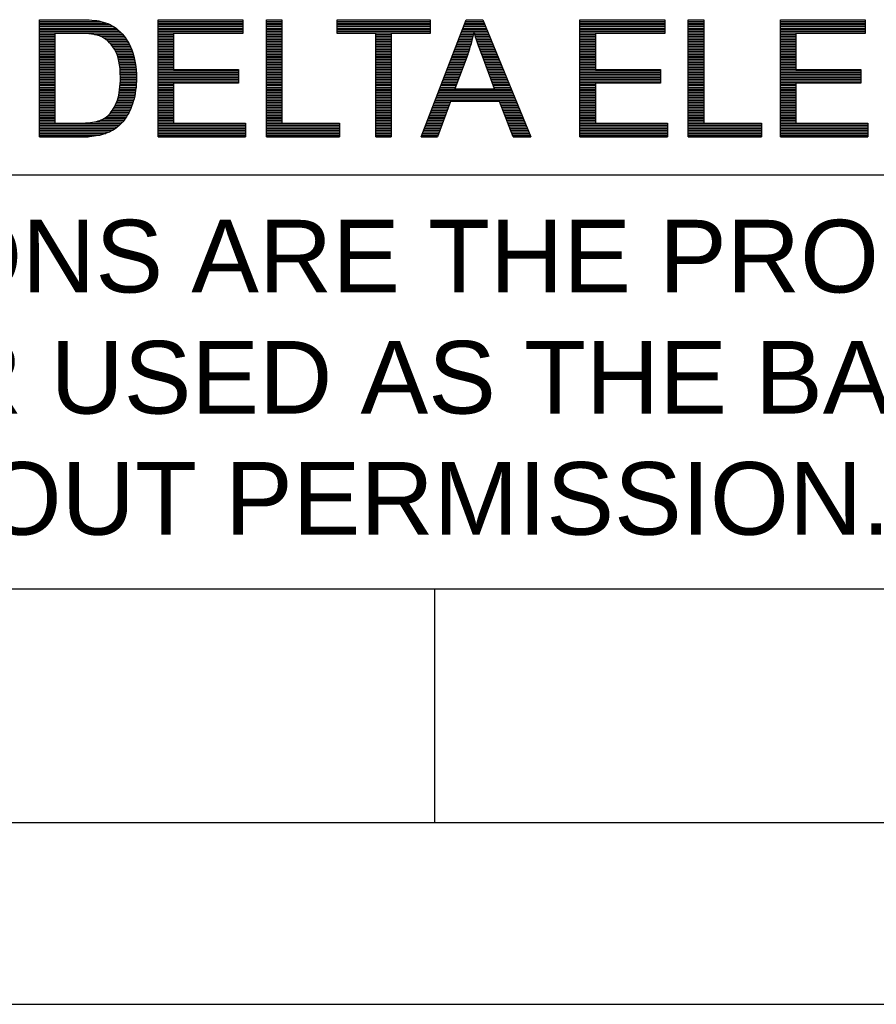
# Model space of a CAD drawing. Header units: millimetres. Extents: x 0 to 1105, y 0 to 772.
# Tile 25 of 58: x 228 to 320, y 0 to 106. Entities that reach past the tile are written whole.
import ezdxf

# ---------------------------------------------------------------- set-up
doc = ezdxf.new("R2010")
doc.units = ezdxf.units.MM
doc.header["$LTSCALE"] = 60.775
doc.layers.get('0').update_dxf_attribs({"linetype": 'CONTINUOUS'})
doc.styles.add('TEXTSTYLE_2', font='arial.ttf')

msp = doc.modelspace()

# ---------------------------------------------------------------- linework, layer by layer
at = {"color": 4, "linetype": 'Continuous'}
for p, q in [((230.55, 93.1), (230.55, 105.69)), ((230.55, 105.69), (234.88, 105.69)), ((243.28, 93.1), (243.28, 105.69)), ((243.28, 105.69), (252.39, 105.69)), ((252.39, 105.69), (252.39, 104.21)), ((254.91, 93.1), (254.91, 105.69)), ((254.91, 105.69), (256.58, 105.69)), ((256.58, 105.69), (256.58, 94.59)), ((262.52, 104.21), (262.52, 105.69)), ((262.52, 105.69), (272.5, 105.69)), ((271.52, 93.1), (276.36, 105.69)), ((272.5, 105.69), (272.5, 104.21)), ((276.36, 105.69), (278.15, 105.69)), ((278.15, 105.69), (283.31, 93.1)), ((288.59, 93.1), (288.59, 105.69)), ((288.59, 105.69), (297.69, 105.69)), ((297.69, 105.69), (297.69, 104.21)), ((300.22, 93.1), (300.22, 105.69)), ((300.22, 105.69), (301.88, 105.69)), ((301.88, 105.69), (301.88, 94.59)), ((310.11, 93.1), (310.11, 105.69)), ((310.11, 105.69), (319.21, 105.69)), ((319.21, 105.69), (319.21, 104.21)), ((230.55, 105.69), (235.33, 105.69)), ((230.55, 105.51), (237.12, 105.51)), ((230.55, 105.33), (237.72, 105.33)), ((230.55, 105.16), (238.14, 105.16)), ((230.55, 104.98), (238.46, 104.98)), ((230.55, 104.8), (238.73, 104.8)), ((243.28, 105.69), (252.39, 105.69)), ((243.28, 105.51), (252.39, 105.51)), ((243.28, 105.33), (252.39, 105.33)), ((243.28, 105.16), (252.39, 105.16)), ((243.28, 104.98), (252.39, 104.98)), ((243.28, 104.8), (252.39, 104.8)), ((254.91, 105.69), (256.58, 105.69)), ((254.91, 105.51), (256.58, 105.51)), ((254.91, 105.33), (256.58, 105.33)), ((254.91, 105.16), (256.58, 105.16)), ((254.91, 104.98), (256.58, 104.98)), ((254.91, 104.8), (256.58, 104.8)), ((262.52, 105.69), (272.5, 105.69)), ((262.52, 105.51), (272.5, 105.51)), ((262.52, 105.33), (272.5, 105.33)), ((262.52, 105.16), (272.5, 105.16)), ((262.52, 104.98), (272.5, 104.98)), ((262.52, 104.8), (272.5, 104.8)), ((276.02, 104.8), (278.52, 104.8)), ((276.08, 104.98), (278.44, 104.98)), ((276.15, 105.16), (278.37, 105.16)), ((276.22, 105.33), (278.3, 105.33)), ((276.29, 105.51), (278.23, 105.51)), ((276.36, 105.69), (278.15, 105.69)), ((288.59, 105.69), (297.69, 105.69)), ((288.59, 105.51), (297.69, 105.51)), ((288.59, 105.33), (297.69, 105.33)), ((288.59, 105.16), (297.69, 105.16)), ((288.59, 104.98), (297.69, 104.98)), ((288.59, 104.8), (297.69, 104.8)), ((300.22, 105.69), (301.88, 105.69)), ((300.22, 105.51), (301.88, 105.51)), ((300.22, 105.33), (301.88, 105.33)), ((300.22, 105.16), (301.88, 105.16)), ((300.22, 104.98), (301.88, 104.98)), ((300.22, 104.8), (301.88, 104.8)), ((310.11, 105.69), (319.21, 105.69)), ((310.11, 105.51), (319.21, 105.51)), ((310.11, 105.33), (319.21, 105.33)), ((310.11, 105.16), (319.21, 105.16)), ((310.11, 104.98), (319.21, 104.98)), ((310.11, 104.8), (319.21, 104.8)), ((230.55, 104.63), (238.95, 104.63)), ((230.55, 104.45), (239.15, 104.45)), ((230.55, 104.27), (239.33, 104.27)), ((230.55, 104.09), (232.21, 104.09)), ((230.55, 103.92), (232.21, 103.92)), ((230.55, 103.74), (232.21, 103.74)), ((234.86, 104.21), (232.21, 104.21)), ((232.21, 104.21), (232.21, 94.59)), ((236.46, 104.09), (239.5, 104.09)), ((237.09, 103.92), (239.64, 103.92)), ((237.43, 103.74), (239.78, 103.74)), ((243.28, 104.63), (252.39, 104.63)), ((243.28, 104.45), (252.39, 104.45)), ((243.28, 104.27), (252.39, 104.27)), ((243.28, 104.09), (244.95, 104.09)), ((243.28, 103.92), (244.95, 103.92)), ((243.28, 103.74), (244.95, 103.74)), ((252.39, 104.21), (244.95, 104.21)), ((244.95, 104.21), (244.95, 100.35)), ((254.91, 104.63), (256.58, 104.63)), ((254.91, 104.45), (256.58, 104.45)), ((254.91, 104.27), (256.58, 104.27)), ((254.91, 104.09), (256.58, 104.09)), ((254.91, 103.92), (256.58, 103.92)), ((254.91, 103.74), (256.58, 103.74)), ((262.52, 104.63), (272.5, 104.63)), ((262.52, 104.45), (272.5, 104.45)), ((262.52, 104.27), (272.5, 104.27)), ((266.67, 104.21), (262.52, 104.21)), ((266.67, 93.1), (266.67, 104.21)), ((266.67, 104.09), (268.33, 104.09)), ((266.67, 103.92), (268.33, 103.92)), ((266.67, 103.74), (268.33, 103.74)), ((272.5, 104.21), (268.33, 104.21)), ((268.33, 104.21), (268.33, 93.1)), ((275.61, 103.74), (277.08, 103.74)), ((275.68, 103.92), (277.12, 103.92)), ((275.74, 104.09), (277.16, 104.09)), ((275.81, 104.27), (277.2, 104.27)), ((275.88, 104.45), (278.66, 104.45)), ((275.95, 104.63), (278.59, 104.63)), ((277.24, 104.27), (278.73, 104.27)), ((277.3, 104.09), (278.81, 104.09)), ((277.35, 103.92), (278.88, 103.92)), ((277.41, 103.74), (278.95, 103.74)), ((288.59, 104.63), (297.69, 104.63)), ((288.59, 104.45), (297.69, 104.45)), ((288.59, 104.27), (297.69, 104.27)), ((288.59, 104.09), (290.25, 104.09)), ((288.59, 103.92), (290.25, 103.92)), ((288.59, 103.74), (290.25, 103.74)), ((297.69, 104.21), (290.25, 104.21)), ((290.25, 104.21), (290.25, 100.35)), ((300.22, 104.63), (301.88, 104.63)), ((300.22, 104.45), (301.88, 104.45)), ((300.22, 104.27), (301.88, 104.27)), ((300.22, 104.09), (301.88, 104.09)), ((300.22, 103.92), (301.88, 103.92)), ((300.22, 103.74), (301.88, 103.74)), ((310.11, 104.63), (319.21, 104.63)), ((310.11, 104.45), (319.21, 104.45)), ((310.11, 104.27), (319.21, 104.27)), ((310.11, 104.09), (311.77, 104.09)), ((310.11, 103.92), (311.77, 103.92)), ((310.11, 103.74), (311.77, 103.74)), ((319.21, 104.21), (311.77, 104.21)), ((311.77, 104.21), (311.77, 100.35)), ((230.55, 103.56), (232.21, 103.56)), ((230.55, 103.39), (232.21, 103.39)), ((230.55, 103.21), (232.21, 103.21)), ((230.55, 103.03), (232.21, 103.03)), ((230.55, 102.86), (232.21, 102.86)), ((230.55, 102.68), (232.21, 102.68)), ((237.69, 103.56), (239.9, 103.56)), ((237.9, 103.39), (240.01, 103.39)), ((238.08, 103.21), (240.12, 103.21)), ((238.23, 103.03), (240.21, 103.03)), ((238.37, 102.86), (240.29, 102.86)), ((238.49, 102.68), (240.37, 102.68)), ((243.28, 103.56), (244.95, 103.56)), ((243.28, 103.39), (244.95, 103.39)), ((243.28, 103.21), (244.95, 103.21)), ((243.28, 103.03), (244.95, 103.03)), ((243.28, 102.86), (244.95, 102.86)), ((243.28, 102.68), (244.95, 102.68)), ((254.91, 103.56), (256.58, 103.56)), ((254.91, 103.39), (256.58, 103.39)), ((254.91, 103.21), (256.58, 103.21)), ((254.91, 103.03), (256.58, 103.03)), ((254.91, 102.86), (256.58, 102.86)), ((254.91, 102.68), (256.58, 102.68)), ((266.67, 103.56), (268.33, 103.56)), ((266.67, 103.39), (268.33, 103.39)), ((266.67, 103.21), (268.33, 103.21)), ((266.67, 103.03), (268.33, 103.03)), ((266.67, 102.86), (268.33, 102.86)), ((266.67, 102.68), (268.33, 102.68)), ((275.2, 102.68), (276.78, 102.68)), ((275.27, 102.86), (276.84, 102.86)), ((275.34, 103.03), (276.89, 103.03)), ((275.4, 103.21), (276.94, 103.21)), ((275.47, 103.39), (276.99, 103.39)), ((275.54, 103.56), (277.03, 103.56)), ((277.46, 103.56), (279.02, 103.56)), ((277.52, 103.39), (279.1, 103.39)), ((277.58, 103.21), (279.17, 103.21)), ((277.64, 103.03), (279.24, 103.03)), ((277.71, 102.86), (279.31, 102.86)), ((277.77, 102.68), (279.38, 102.68)), ((288.59, 103.56), (290.25, 103.56)), ((288.59, 103.39), (290.25, 103.39)), ((288.59, 103.21), (290.25, 103.21)), ((288.59, 103.03), (290.25, 103.03)), ((288.59, 102.86), (290.25, 102.86)), ((288.59, 102.68), (290.25, 102.68)), ((300.22, 103.56), (301.88, 103.56)), ((300.22, 103.39), (301.88, 103.39)), ((300.22, 103.21), (301.88, 103.21)), ((300.22, 103.03), (301.88, 103.03)), ((300.22, 102.86), (301.88, 102.86)), ((300.22, 102.68), (301.88, 102.68)), ((310.11, 103.56), (311.77, 103.56)), ((310.11, 103.39), (311.77, 103.39)), ((310.11, 103.21), (311.77, 103.21)), ((310.11, 103.03), (311.77, 103.03)), ((310.11, 102.86), (311.77, 102.86)), ((310.11, 102.68), (311.77, 102.68)), ((230.55, 102.5), (232.21, 102.5)), ((230.55, 102.32), (232.21, 102.32)), ((230.55, 102.15), (232.21, 102.15)), ((230.55, 101.97), (232.21, 101.97)), ((230.55, 101.79), (232.21, 101.79)), ((230.55, 101.62), (232.21, 101.62)), ((238.6, 102.5), (240.44, 102.5)), ((238.7, 102.32), (240.51, 102.32)), ((238.79, 102.15), (240.57, 102.15)), ((238.86, 101.97), (240.62, 101.97)), ((238.92, 101.79), (240.67, 101.79)), ((238.98, 101.62), (240.72, 101.62)), ((243.28, 102.5), (244.95, 102.5)), ((243.28, 102.32), (244.95, 102.32)), ((243.28, 102.15), (244.95, 102.15)), ((243.28, 101.97), (244.95, 101.97)), ((243.28, 101.79), (244.95, 101.79)), ((243.28, 101.62), (244.95, 101.62)), ((254.91, 102.5), (256.58, 102.5)), ((254.91, 102.32), (256.58, 102.32)), ((254.91, 102.15), (256.58, 102.15)), ((254.91, 101.97), (256.58, 101.97)), ((254.91, 101.79), (256.58, 101.79)), ((254.91, 101.62), (256.58, 101.62)), ((266.67, 102.5), (268.33, 102.5)), ((266.67, 102.32), (268.33, 102.32)), ((266.67, 102.15), (268.33, 102.15)), ((266.67, 101.97), (268.33, 101.97)), ((266.67, 101.79), (268.33, 101.79)), ((266.67, 101.62), (268.33, 101.62)), ((274.79, 101.62), (276.41, 101.62)), ((274.86, 101.79), (276.47, 101.79)), ((274.93, 101.97), (276.54, 101.97)), ((275, 102.15), (276.6, 102.15)), ((275.06, 102.32), (276.66, 102.32)), ((275.13, 102.5), (276.72, 102.5)), ((276.54, 101.96), (275.15, 98.27)), ((277.83, 102.5), (279.46, 102.5)), ((277.9, 102.32), (279.53, 102.32)), ((277.96, 102.15), (279.6, 102.15)), ((278.03, 101.97), (279.67, 101.97)), ((278.09, 101.79), (279.75, 101.79)), ((279.42, 98.27), (278.11, 101.76)), ((278.16, 101.62), (279.82, 101.62)), ((288.59, 102.5), (290.25, 102.5)), ((288.59, 102.32), (290.25, 102.32)), ((288.59, 102.15), (290.25, 102.15)), ((288.59, 101.97), (290.25, 101.97)), ((288.59, 101.79), (290.25, 101.79)), ((288.59, 101.62), (290.25, 101.62)), ((300.22, 102.5), (301.88, 102.5)), ((300.22, 102.32), (301.88, 102.32)), ((300.22, 102.15), (301.88, 102.15)), ((300.22, 101.97), (301.88, 101.97)), ((300.22, 101.79), (301.88, 101.79)), ((300.22, 101.62), (301.88, 101.62)), ((310.11, 102.5), (311.77, 102.5)), ((310.11, 102.32), (311.77, 102.32)), ((310.11, 102.15), (311.77, 102.15)), ((310.11, 101.97), (311.77, 101.97)), ((310.11, 101.79), (311.77, 101.79)), ((310.11, 101.62), (311.77, 101.62)), ((230.55, 101.44), (232.21, 101.44)), ((230.55, 101.26), (232.21, 101.26)), ((230.55, 101.09), (232.21, 101.09)), ((230.55, 100.91), (232.21, 100.91)), ((230.55, 100.73), (232.21, 100.73)), ((230.55, 100.55), (232.21, 100.55)), ((239.03, 101.44), (240.76, 101.44)), ((239.07, 101.26), (240.8, 101.26)), ((239.11, 101.09), (240.83, 101.09)), ((239.14, 100.91), (240.86, 100.91)), ((239.16, 100.73), (240.88, 100.73)), ((239.18, 100.55), (240.9, 100.55)), ((243.28, 101.44), (244.95, 101.44)), ((243.28, 101.26), (244.95, 101.26)), ((243.28, 101.09), (244.95, 101.09)), ((243.28, 100.91), (244.95, 100.91)), ((243.28, 100.73), (244.95, 100.73)), ((243.28, 100.55), (244.95, 100.55)), ((254.91, 101.44), (256.58, 101.44)), ((254.91, 101.26), (256.58, 101.26)), ((254.91, 101.09), (256.58, 101.09)), ((254.91, 100.91), (256.58, 100.91)), ((254.91, 100.73), (256.58, 100.73)), ((254.91, 100.55), (256.58, 100.55)), ((266.67, 101.44), (268.33, 101.44)), ((266.67, 101.26), (268.33, 101.26)), ((266.67, 101.09), (268.33, 101.09)), ((266.67, 100.91), (268.33, 100.91)), ((266.67, 100.73), (268.33, 100.73)), ((266.67, 100.55), (268.33, 100.55)), ((274.38, 100.55), (276.01, 100.55)), ((274.45, 100.73), (276.07, 100.73)), ((274.52, 100.91), (276.14, 100.91)), ((274.59, 101.09), (276.21, 101.09)), ((274.66, 101.26), (276.27, 101.26)), ((274.72, 101.44), (276.34, 101.44)), ((278.23, 101.44), (279.89, 101.44)), ((278.29, 101.26), (279.96, 101.26)), ((278.36, 101.09), (280.04, 101.09)), ((278.43, 100.91), (280.11, 100.91)), ((278.49, 100.73), (280.18, 100.73)), ((278.56, 100.55), (280.25, 100.55)), ((288.59, 101.44), (290.25, 101.44)), ((288.59, 101.26), (290.25, 101.26)), ((288.59, 101.09), (290.25, 101.09)), ((288.59, 100.91), (290.25, 100.91)), ((288.59, 100.73), (290.25, 100.73)), ((288.59, 100.55), (290.25, 100.55)), ((300.22, 101.44), (301.88, 101.44)), ((300.22, 101.26), (301.88, 101.26)), ((300.22, 101.09), (301.88, 101.09)), ((300.22, 100.91), (301.88, 100.91)), ((300.22, 100.73), (301.88, 100.73)), ((300.22, 100.55), (301.88, 100.55)), ((310.11, 101.44), (311.77, 101.44)), ((310.11, 101.26), (311.77, 101.26)), ((310.11, 101.09), (311.77, 101.09)), ((310.11, 100.91), (311.77, 100.91)), ((310.11, 100.73), (311.77, 100.73)), ((310.11, 100.55), (311.77, 100.55)), ((230.55, 100.38), (232.21, 100.38)), ((230.55, 100.2), (232.21, 100.2)), ((230.55, 100.02), (232.21, 100.02)), ((230.55, 99.85), (232.21, 99.85)), ((230.55, 99.67), (232.21, 99.67)), ((230.55, 99.49), (232.21, 99.49)), ((239.2, 100.38), (240.92, 100.38)), ((239.22, 100.2), (240.93, 100.2)), ((239.23, 100.02), (240.94, 100.02)), ((239.23, 99.85), (240.95, 99.85)), ((239.24, 99.67), (240.95, 99.67)), ((239.24, 99.49), (240.96, 99.49)), ((243.28, 100.38), (244.95, 100.38)), ((243.28, 100.2), (251.92, 100.2)), ((243.28, 100.02), (251.92, 100.02)), ((243.28, 99.85), (251.92, 99.85)), ((243.28, 99.67), (251.92, 99.67)), ((243.28, 99.49), (251.92, 99.49)), ((244.95, 100.35), (251.92, 100.35)), ((251.92, 100.35), (251.92, 98.87)), ((254.91, 100.38), (256.58, 100.38)), ((254.91, 100.2), (256.58, 100.2)), ((254.91, 100.02), (256.58, 100.02)), ((254.91, 99.85), (256.58, 99.85)), ((254.91, 99.67), (256.58, 99.67)), ((254.91, 99.49), (256.58, 99.49)), ((266.67, 100.38), (268.33, 100.38)), ((266.67, 100.2), (268.33, 100.2)), ((266.67, 100.02), (268.33, 100.02)), ((266.67, 99.85), (268.33, 99.85)), ((266.67, 99.67), (268.33, 99.67)), ((266.67, 99.49), (268.33, 99.49)), ((273.98, 99.49), (275.61, 99.49)), ((274.04, 99.67), (275.68, 99.67)), ((274.11, 99.85), (275.74, 99.85)), ((274.18, 100.02), (275.81, 100.02)), ((274.25, 100.2), (275.87, 100.2)), ((274.32, 100.38), (275.94, 100.38)), ((278.63, 100.38), (280.33, 100.38)), ((278.7, 100.2), (280.4, 100.2)), ((278.76, 100.02), (280.47, 100.02)), ((278.83, 99.85), (280.54, 99.85)), ((278.9, 99.67), (280.62, 99.67)), ((278.96, 99.49), (280.69, 99.49)), ((288.59, 100.38), (290.25, 100.38)), ((288.59, 100.2), (297.22, 100.2)), ((288.59, 100.02), (297.22, 100.02)), ((288.59, 99.85), (297.22, 99.85)), ((288.59, 99.67), (297.22, 99.67)), ((288.59, 99.49), (297.22, 99.49)), ((290.25, 100.35), (297.22, 100.35)), ((297.22, 100.35), (297.22, 98.87)), ((300.22, 100.38), (301.88, 100.38)), ((300.22, 100.2), (301.88, 100.2)), ((300.22, 100.02), (301.88, 100.02)), ((300.22, 99.85), (301.88, 99.85)), ((300.22, 99.67), (301.88, 99.67)), ((300.22, 99.49), (301.88, 99.49)), ((310.11, 100.38), (311.77, 100.38)), ((310.11, 100.2), (318.74, 100.2)), ((310.11, 100.02), (318.74, 100.02)), ((310.11, 99.85), (318.74, 99.85)), ((310.11, 99.67), (318.74, 99.67)), ((310.11, 99.49), (318.74, 99.49)), ((311.77, 100.35), (318.74, 100.35)), ((318.74, 100.35), (318.74, 98.87)), ((230.55, 99.32), (232.21, 99.32)), ((230.55, 99.14), (232.21, 99.14)), ((230.55, 98.96), (232.21, 98.96)), ((230.55, 98.78), (232.21, 98.78)), ((230.55, 98.61), (232.21, 98.61)), ((230.55, 98.43), (232.21, 98.43)), ((239.19, 98.43), (240.91, 98.43)), ((239.2, 98.61), (240.92, 98.61)), ((239.22, 98.78), (240.94, 98.78)), ((239.23, 99.14), (240.95, 99.14)), ((239.23, 98.96), (240.95, 98.96)), ((239.24, 99.32), (240.96, 99.32)), ((243.28, 99.32), (251.92, 99.32)), ((243.28, 99.14), (251.92, 99.14)), ((243.28, 98.96), (251.92, 98.96)), ((243.28, 98.78), (244.95, 98.78)), ((243.28, 98.61), (244.95, 98.61)), ((243.28, 98.43), (244.95, 98.43)), ((251.92, 98.87), (244.95, 98.87)), ((244.95, 98.87), (244.95, 94.59)), ((254.91, 99.32), (256.58, 99.32)), ((254.91, 99.14), (256.58, 99.14)), ((254.91, 98.96), (256.58, 98.96)), ((254.91, 98.78), (256.58, 98.78)), ((254.91, 98.61), (256.58, 98.61)), ((254.91, 98.43), (256.58, 98.43)), ((266.67, 99.32), (268.33, 99.32)), ((266.67, 99.14), (268.33, 99.14)), ((266.67, 98.96), (268.33, 98.96)), ((266.67, 98.78), (268.33, 98.78)), ((266.67, 98.61), (268.33, 98.61)), ((266.67, 98.43), (268.33, 98.43)), ((273.57, 98.43), (275.21, 98.43)), ((273.64, 98.61), (275.28, 98.61)), ((273.7, 98.78), (275.34, 98.78)), ((273.77, 98.96), (275.41, 98.96)), ((273.84, 99.14), (275.48, 99.14)), ((273.91, 99.32), (275.54, 99.32)), ((279.03, 99.32), (280.76, 99.32)), ((279.1, 99.14), (280.83, 99.14)), ((279.16, 98.96), (280.91, 98.96)), ((279.23, 98.78), (280.98, 98.78)), ((279.3, 98.61), (281.05, 98.61)), ((279.36, 98.43), (281.12, 98.43)), ((288.59, 99.32), (297.22, 99.32)), ((288.59, 99.14), (297.22, 99.14)), ((288.59, 98.96), (297.22, 98.96)), ((288.59, 98.78), (290.25, 98.78)), ((288.59, 98.61), (290.25, 98.61)), ((288.59, 98.43), (290.25, 98.43)), ((297.22, 98.87), (290.25, 98.87)), ((290.25, 98.87), (290.25, 94.59)), ((300.22, 99.32), (301.88, 99.32)), ((300.22, 99.14), (301.88, 99.14)), ((300.22, 98.96), (301.88, 98.96)), ((300.22, 98.78), (301.88, 98.78)), ((300.22, 98.61), (301.88, 98.61)), ((300.22, 98.43), (301.88, 98.43)), ((310.11, 99.32), (318.74, 99.32)), ((310.11, 99.14), (318.74, 99.14)), ((310.11, 98.96), (318.74, 98.96)), ((310.11, 98.78), (311.77, 98.78)), ((310.11, 98.61), (311.77, 98.61)), ((310.11, 98.43), (311.77, 98.43)), ((318.74, 98.87), (311.77, 98.87)), ((311.77, 98.87), (311.77, 94.59)), ((230.55, 98.25), (232.21, 98.25)), ((230.55, 98.08), (232.21, 98.08)), ((230.55, 97.9), (232.21, 97.9)), ((230.55, 97.72), (232.21, 97.72)), ((230.55, 97.55), (232.21, 97.55)), ((230.55, 97.37), (232.21, 97.37)), ((239, 97.37), (240.74, 97.37)), ((239.04, 97.55), (240.78, 97.55)), ((239.08, 97.72), (240.81, 97.72)), ((239.11, 97.9), (240.84, 97.9)), ((239.14, 98.08), (240.87, 98.08)), ((239.17, 98.25), (240.89, 98.25)), ((243.28, 98.25), (244.95, 98.25)), ((243.28, 98.08), (244.95, 98.08)), ((243.28, 97.9), (244.95, 97.9)), ((243.28, 97.72), (244.95, 97.72)), ((243.28, 97.55), (244.95, 97.55)), ((243.28, 97.37), (244.95, 97.37)), ((254.91, 98.25), (256.58, 98.25)), ((254.91, 98.08), (256.58, 98.08)), ((254.91, 97.9), (256.58, 97.9)), ((254.91, 97.72), (256.58, 97.72)), ((254.91, 97.55), (256.58, 97.55)), ((254.91, 97.37), (256.58, 97.37)), ((266.67, 98.25), (268.33, 98.25)), ((266.67, 98.08), (268.33, 98.08)), ((266.67, 97.9), (268.33, 97.9)), ((266.67, 97.72), (268.33, 97.72)), ((266.67, 97.55), (268.33, 97.55)), ((266.67, 97.37), (268.33, 97.37)), ((273.16, 97.37), (281.56, 97.37)), ((273.23, 97.55), (281.49, 97.55)), ((273.3, 97.72), (281.41, 97.72)), ((273.36, 97.9), (281.34, 97.9)), ((273.43, 98.08), (281.27, 98.08)), ((273.5, 98.25), (281.2, 98.25)), ((275.15, 98.27), (279.42, 98.27)), ((288.59, 98.25), (290.25, 98.25)), ((288.59, 98.08), (290.25, 98.08)), ((288.59, 97.9), (290.25, 97.9)), ((288.59, 97.72), (290.25, 97.72)), ((288.59, 97.55), (290.25, 97.55)), ((288.59, 97.37), (290.25, 97.37)), ((300.22, 98.25), (301.88, 98.25)), ((300.22, 98.08), (301.88, 98.08)), ((300.22, 97.9), (301.88, 97.9)), ((300.22, 97.72), (301.88, 97.72)), ((300.22, 97.55), (301.88, 97.55)), ((300.22, 97.37), (301.88, 97.37)), ((310.11, 98.25), (311.77, 98.25)), ((310.11, 98.08), (311.77, 98.08)), ((310.11, 97.9), (311.77, 97.9)), ((310.11, 97.72), (311.77, 97.72)), ((310.11, 97.55), (311.77, 97.55)), ((310.11, 97.37), (311.77, 97.37)), ((230.55, 97.19), (232.21, 97.19)), ((230.55, 97.01), (232.21, 97.01)), ((230.55, 96.84), (232.21, 96.84)), ((230.55, 96.66), (232.21, 96.66)), ((230.55, 96.48), (232.21, 96.48)), ((230.55, 96.31), (232.21, 96.31)), ((238.59, 96.31), (240.41, 96.31)), ((238.68, 96.48), (240.47, 96.48)), ((238.76, 96.66), (240.54, 96.66)), ((238.83, 96.84), (240.59, 96.84)), ((238.89, 97.01), (240.65, 97.01)), ((238.95, 97.19), (240.7, 97.19)), ((243.28, 97.19), (244.95, 97.19)), ((243.28, 97.01), (244.95, 97.01)), ((243.28, 96.84), (244.95, 96.84)), ((243.28, 96.66), (244.95, 96.66)), ((243.28, 96.48), (244.95, 96.48)), ((243.28, 96.31), (244.95, 96.31)), ((254.91, 97.19), (256.58, 97.19)), ((254.91, 97.01), (256.58, 97.01)), ((254.91, 96.84), (256.58, 96.84)), ((254.91, 96.66), (256.58, 96.66)), ((254.91, 96.48), (256.58, 96.48)), ((254.91, 96.31), (256.58, 96.31)), ((266.67, 97.19), (268.33, 97.19)), ((266.67, 97.01), (268.33, 97.01)), ((266.67, 96.84), (268.33, 96.84)), ((266.67, 96.66), (268.33, 96.66)), ((266.67, 96.48), (268.33, 96.48)), ((266.67, 96.31), (268.33, 96.31)), ((272.75, 96.31), (274.45, 96.31)), ((272.82, 96.48), (274.52, 96.48)), ((272.89, 96.66), (274.58, 96.66)), ((272.96, 96.84), (274.64, 96.84)), ((273.02, 97.01), (281.7, 97.01)), ((273.09, 97.19), (281.63, 97.19)), ((274.67, 96.91), (273.29, 93.1)), ((279.94, 96.91), (274.67, 96.91)), ((281.41, 93.1), (279.94, 96.91)), ((279.97, 96.84), (281.78, 96.84)), ((280.03, 96.66), (281.85, 96.66)), ((280.1, 96.48), (281.92, 96.48)), ((280.17, 96.31), (281.99, 96.31)), ((288.59, 97.19), (290.25, 97.19)), ((288.59, 97.01), (290.25, 97.01)), ((288.59, 96.84), (290.25, 96.84)), ((288.59, 96.66), (290.25, 96.66)), ((288.59, 96.48), (290.25, 96.48)), ((288.59, 96.31), (290.25, 96.31)), ((300.22, 97.19), (301.88, 97.19)), ((300.22, 97.01), (301.88, 97.01)), ((300.22, 96.84), (301.88, 96.84)), ((300.22, 96.66), (301.88, 96.66)), ((300.22, 96.48), (301.88, 96.48)), ((300.22, 96.31), (301.88, 96.31)), ((310.11, 97.19), (311.77, 97.19)), ((310.11, 97.01), (311.77, 97.01)), ((310.11, 96.84), (311.77, 96.84)), ((310.11, 96.66), (311.77, 96.66)), ((310.11, 96.48), (311.77, 96.48)), ((310.11, 96.31), (311.77, 96.31)), ((230.55, 96.13), (232.21, 96.13)), ((230.55, 95.95), (232.21, 95.95)), ((230.55, 95.78), (232.21, 95.78)), ((230.55, 95.6), (232.21, 95.6)), ((230.55, 95.42), (232.21, 95.42)), ((230.55, 95.24), (232.21, 95.24)), ((237.72, 95.24), (239.87, 95.24)), ((237.93, 95.42), (239.98, 95.42)), ((238.1, 95.6), (240.08, 95.6)), ((238.25, 95.78), (240.17, 95.78)), ((238.38, 95.95), (240.26, 95.95)), ((238.49, 96.13), (240.34, 96.13)), ((243.28, 96.13), (244.95, 96.13)), ((243.28, 95.95), (244.95, 95.95)), ((243.28, 95.78), (244.95, 95.78)), ((243.28, 95.6), (244.95, 95.6)), ((243.28, 95.42), (244.95, 95.42)), ((243.28, 95.24), (244.95, 95.24)), ((254.91, 96.13), (256.58, 96.13)), ((254.91, 95.95), (256.58, 95.95)), ((254.91, 95.78), (256.58, 95.78)), ((254.91, 95.6), (256.58, 95.6)), ((254.91, 95.42), (256.58, 95.42)), ((254.91, 95.24), (256.58, 95.24)), ((266.67, 96.13), (268.33, 96.13)), ((266.67, 95.95), (268.33, 95.95)), ((266.67, 95.78), (268.33, 95.78)), ((266.67, 95.6), (268.33, 95.6)), ((266.67, 95.42), (268.33, 95.42)), ((266.67, 95.24), (268.33, 95.24)), ((272.34, 95.24), (274.07, 95.24)), ((272.41, 95.42), (274.13, 95.42)), ((272.48, 95.6), (274.19, 95.6)), ((272.55, 95.78), (274.26, 95.78)), ((272.62, 95.95), (274.32, 95.95)), ((272.68, 96.13), (274.39, 96.13)), ((280.24, 96.13), (282.07, 96.13)), ((280.31, 95.95), (282.14, 95.95)), ((280.38, 95.78), (282.21, 95.78)), ((280.44, 95.6), (282.28, 95.6)), ((280.51, 95.42), (282.36, 95.42)), ((280.58, 95.24), (282.43, 95.24)), ((288.59, 96.13), (290.25, 96.13)), ((288.59, 95.95), (290.25, 95.95)), ((288.59, 95.78), (290.25, 95.78)), ((288.59, 95.6), (290.25, 95.6)), ((288.59, 95.42), (290.25, 95.42)), ((288.59, 95.24), (290.25, 95.24)), ((300.22, 96.13), (301.88, 96.13)), ((300.22, 95.95), (301.88, 95.95)), ((300.22, 95.78), (301.88, 95.78)), ((300.22, 95.6), (301.88, 95.6)), ((300.22, 95.42), (301.88, 95.42)), ((300.22, 95.24), (301.88, 95.24)), ((310.11, 96.13), (311.77, 96.13)), ((310.11, 95.95), (311.77, 95.95)), ((310.11, 95.78), (311.77, 95.78)), ((310.11, 95.6), (311.77, 95.6)), ((310.11, 95.42), (311.77, 95.42)), ((310.11, 95.24), (311.77, 95.24)), ((230.55, 95.07), (232.21, 95.07)), ((230.55, 94.89), (232.21, 94.89)), ((230.55, 94.71), (232.21, 94.71)), ((230.55, 94.54), (239.31, 94.54)), ((230.55, 94.36), (239.13, 94.36)), ((230.55, 94.18), (238.93, 94.18)), ((232.21, 94.59), (234.9, 94.59)), ((236.45, 94.71), (239.47, 94.71)), ((237.06, 94.89), (239.61, 94.89)), ((237.44, 95.07), (239.75, 95.07)), ((243.28, 95.07), (244.95, 95.07)), ((243.28, 94.89), (244.95, 94.89)), ((243.28, 94.71), (244.95, 94.71)), ((243.28, 94.54), (252.68, 94.54)), ((243.28, 94.36), (252.68, 94.36)), ((243.28, 94.18), (252.68, 94.18)), ((244.95, 94.59), (252.68, 94.59)), ((252.68, 94.59), (252.68, 93.1)), ((254.91, 95.07), (256.58, 95.07)), ((254.91, 94.89), (256.58, 94.89)), ((254.91, 94.71), (256.58, 94.71)), ((254.91, 94.54), (262.78, 94.54)), ((254.91, 94.36), (262.78, 94.36)), ((254.91, 94.18), (262.78, 94.18)), ((256.58, 94.59), (262.78, 94.59)), ((262.78, 94.59), (262.78, 93.1)), ((266.67, 95.07), (268.33, 95.07)), ((266.67, 94.89), (268.33, 94.89)), ((266.67, 94.71), (268.33, 94.71)), ((266.67, 94.54), (268.33, 94.54)), ((266.67, 94.36), (268.33, 94.36)), ((266.67, 94.18), (268.33, 94.18)), ((271.94, 94.18), (273.68, 94.18)), ((272, 94.36), (273.75, 94.36)), ((272.07, 94.54), (273.81, 94.54)), ((272.14, 94.71), (273.87, 94.71)), ((272.21, 94.89), (273.94, 94.89)), ((272.28, 95.07), (274, 95.07)), ((280.65, 95.07), (282.5, 95.07)), ((280.72, 94.89), (282.57, 94.89)), ((280.78, 94.71), (282.64, 94.71)), ((280.85, 94.54), (282.72, 94.54)), ((280.92, 94.36), (282.79, 94.36)), ((280.99, 94.18), (282.86, 94.18)), ((288.59, 95.07), (290.25, 95.07)), ((288.59, 94.89), (290.25, 94.89)), ((288.59, 94.71), (290.25, 94.71)), ((288.59, 94.54), (297.99, 94.54)), ((288.59, 94.36), (297.99, 94.36)), ((288.59, 94.18), (297.99, 94.18)), ((290.25, 94.59), (297.99, 94.59)), ((297.99, 94.59), (297.99, 93.1)), ((300.22, 95.07), (301.88, 95.07)), ((300.22, 94.89), (301.88, 94.89)), ((300.22, 94.71), (301.88, 94.71)), ((300.22, 94.54), (308.09, 94.54)), ((300.22, 94.36), (308.09, 94.36)), ((300.22, 94.18), (308.09, 94.18)), ((301.88, 94.59), (308.09, 94.59)), ((308.09, 94.59), (308.09, 93.1)), ((310.11, 95.07), (311.77, 95.07)), ((310.11, 94.89), (311.77, 94.89)), ((310.11, 94.71), (311.77, 94.71)), ((310.11, 94.54), (319.5, 94.54)), ((310.11, 94.36), (319.5, 94.36)), ((310.11, 94.18), (319.5, 94.18)), ((311.77, 94.59), (319.5, 94.59)), ((319.5, 94.59), (319.5, 93.1)), ((230.55, 94.01), (238.7, 94.01)), ((230.55, 93.83), (238.43, 93.83)), ((230.55, 93.65), (238.09, 93.65)), ((230.55, 93.47), (237.66, 93.47)), ((230.55, 93.3), (237.04, 93.3)), ((230.55, 93.12), (235.78, 93.12)), ((235.09, 93.1), (230.55, 93.1)), ((243.28, 94.01), (252.68, 94.01)), ((243.28, 93.83), (252.68, 93.83)), ((243.28, 93.65), (252.68, 93.65)), ((243.28, 93.47), (252.68, 93.47)), ((243.28, 93.3), (252.68, 93.3)), ((243.28, 93.12), (252.68, 93.12)), ((252.68, 93.1), (243.28, 93.1)), ((254.91, 94.01), (262.78, 94.01)), ((254.91, 93.83), (262.78, 93.83)), ((254.91, 93.65), (262.78, 93.65)), ((254.91, 93.47), (262.78, 93.47)), ((254.91, 93.3), (262.78, 93.3)), ((254.91, 93.12), (262.78, 93.12)), ((262.78, 93.1), (254.91, 93.1)), ((266.67, 94.01), (268.33, 94.01)), ((266.67, 93.83), (268.33, 93.83)), ((266.67, 93.65), (268.33, 93.65)), ((266.67, 93.47), (268.33, 93.47)), ((266.67, 93.3), (268.33, 93.3)), ((266.67, 93.12), (268.33, 93.12)), ((268.33, 93.1), (266.67, 93.1)), ((273.29, 93.1), (271.52, 93.1)), ((271.53, 93.12), (273.3, 93.12)), ((271.6, 93.3), (273.36, 93.3)), ((271.66, 93.47), (273.43, 93.47)), ((271.73, 93.65), (273.49, 93.65)), ((271.8, 93.83), (273.55, 93.83)), ((271.87, 94.01), (273.62, 94.01)), ((281.06, 94.01), (282.93, 94.01)), ((281.12, 93.83), (283.01, 93.83)), ((281.19, 93.65), (283.08, 93.65)), ((281.26, 93.47), (283.15, 93.47)), ((281.33, 93.3), (283.22, 93.3)), ((281.4, 93.12), (283.3, 93.12)), ((283.31, 93.1), (281.41, 93.1)), ((288.59, 94.01), (297.99, 94.01)), ((288.59, 93.83), (297.99, 93.83)), ((288.59, 93.65), (297.99, 93.65)), ((288.59, 93.47), (297.99, 93.47)), ((288.59, 93.3), (297.99, 93.3)), ((288.59, 93.12), (297.99, 93.12)), ((297.99, 93.1), (288.59, 93.1)), ((300.22, 94.01), (308.09, 94.01)), ((300.22, 93.83), (308.09, 93.83)), ((300.22, 93.65), (308.09, 93.65)), ((300.22, 93.47), (308.09, 93.47)), ((300.22, 93.3), (308.09, 93.3)), ((300.22, 93.12), (308.09, 93.12)), ((308.09, 93.1), (300.22, 93.1)), ((310.11, 94.01), (319.5, 94.01)), ((310.11, 93.83), (319.5, 93.83)), ((310.11, 93.65), (319.5, 93.65)), ((310.11, 93.47), (319.5, 93.47)), ((310.11, 93.3), (319.5, 93.3)), ((310.11, 93.12), (319.5, 93.12)), ((319.5, 93.1), (310.11, 93.1)), ((0, 0), (546, 0))]:
    msp.add_line(p, q, dxfattribs=at)
at = {"color": 3, "linetype": 'Continuous'}
for p, q in [((526.5, 88.99), (19.5, 88.99)), ((526.5, 44.57), (19.5, 44.57)), ((273, 19.5), (273, 44.57)), ((19.5, 19.5), (526.5, 19.5))]:
    msp.add_line(p, q, dxfattribs=at)
at = {"color": 7, "linetype": 'Continuous'}
msp.add_line((0, 0), (1105, 0), dxfattribs=at)
at = {"color": 4, "linetype": 'Continuous'}
msp.add_arc((261.54, 107.5), 15.99, 339.7327, 348.7053, dxfattribs=at)
for points in [[(234.88, 105.69), (235.86, 105.69), (236.61, 105.63), (237.12, 105.51)], [(237.12, 105.51), (237.85, 105.35), (238.46, 105.04), (238.97, 104.61)], [(237.01, 103.95), (236.57, 104.12), (235.85, 104.21), (234.86, 104.21)], [(238.59, 102.53), (238.16, 103.23), (237.63, 103.71), (237.01, 103.95)], [(238.97, 104.61), (239.63, 104.05), (240.13, 103.33), (240.46, 102.46)], [(278.11, 101.76), (277.71, 102.82), (277.41, 103.69), (277.22, 104.37)], [(237.98, 95.47), (238.38, 95.86), (238.69, 96.4), (238.91, 97.06)], [(240.62, 96.92), (240.4, 96.18), (240.11, 95.57), (239.76, 95.09)], [(236.85, 94.82), (237.33, 94.97), (237.7, 95.19), (237.98, 95.47)], [(234.9, 94.59), (235.73, 94.59), (236.38, 94.66), (236.85, 94.82)], [(239.76, 95.09), (239.41, 94.6), (239.03, 94.22), (238.61, 93.95)], [(237.11, 93.31), (236.52, 93.17), (235.85, 93.1), (235.09, 93.1)], [(238.61, 93.95), (238.2, 93.67), (237.7, 93.46), (237.11, 93.31)]]:
    msp.add_open_spline(points, degree=3, dxfattribs=at)
for points, knots in [([(238.91, 97.06), (239.13, 97.73), (239.24, 98.54), (239.24, 99.49), (239.24, 99.49), (239.24, 100.81), (239.02, 101.82), (238.59, 102.53)], [0.4, 0.4, 0.4, 0.4, 0.5, 0.5, 0.5, 0.5, 0.6, 0.6, 0.6, 0.6]), ([(240.46, 102.46), (240.79, 101.58), (240.96, 100.59), (240.96, 99.46), (240.96, 99.46), (240.96, 98.51), (240.85, 97.66), (240.62, 96.92)], [0.4166667, 0.4166667, 0.4166667, 0.4166667, 0.5, 0.5, 0.5, 0.5, 0.5833333, 0.5833333, 0.5833333, 0.5833333])]:
    msp.add_open_spline(points, degree=3, knots=knots, dxfattribs=at)

# ---------------------------------------------------------------- texts
at = {"color": 1, "linetype": 'Continuous', "insert": (24.68, 84.21), "char_height": 7.8, "width": 503.3175, "attachment_point": 1, "style": 'TEXTSTYLE_2'}
msp.add_mtext('THESE DRAWINGS AND SPECIFICATIONS ARE THE PROPERTY OF DELTA ELECTRONICS, INC. \\P{\\W1.0;AND SHALL NOT BE REPRODUCED OR USED AS THE BASIS FOR THE MANUFACTURE OR SELL }\\POF APPARATUSES OR DEVICES WITHOUT PERMISSION.', dxfattribs=at)

doc.saveas('drawing.dxf')
